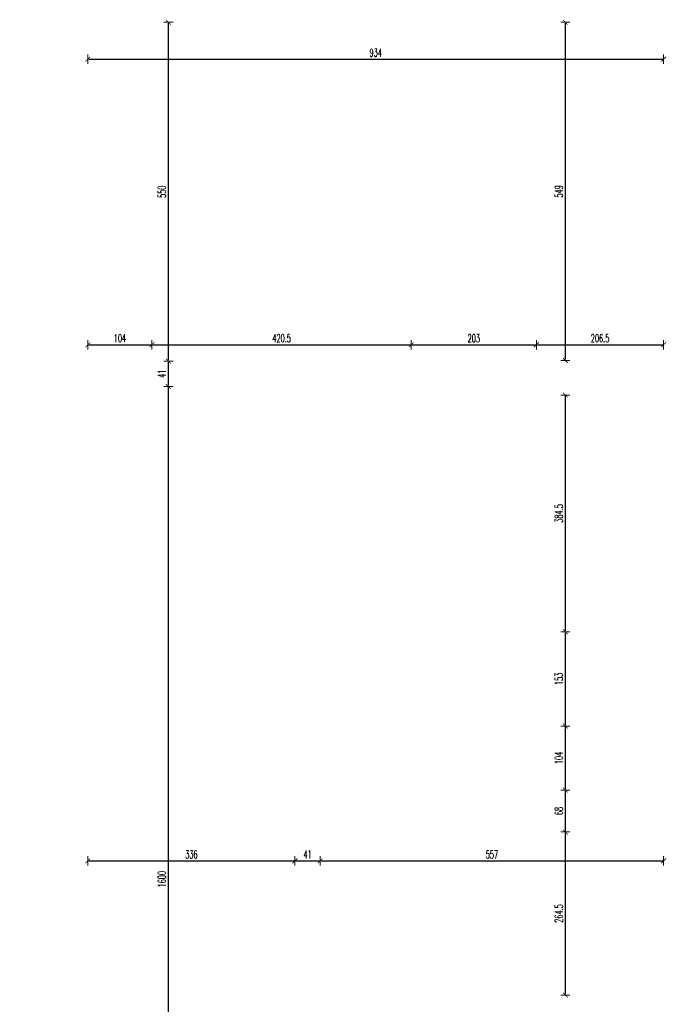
# Model space of a CAD drawing. Header units: millimetres. Extents: x -221 to 149158, y -114258 to 0.
# Tile 222 of 256: x 108511 to 109560, y -35789 to -34191. Entities that reach past the tile are written whole.
import ezdxf

# ---------------------------------------------------------------- set-up
doc = ezdxf.new("R2010")
doc.units = ezdxf.units.MM
doc.layers.get('0').update_dxf_attribs({"lineweight": 0})
doc.layers.add('wymiar..KF', color=12, linetype='Continuous', lineweight=5)
doc.styles.add('DIM', font='simplex.shx', dxfattribs={"width": 0.6})
doc.dimstyles.new('100-STD', dxfattribs={"dimscale": 10, "dimtxt": 1.3, "dimasz": 0.15, "dimexe": 5, "dimexo": 10, "dimgap": 0.4, "dimtad": 1, "dimdec": 1, "dimrnd": 0.5, "dimdsep": 46, "dimtxsty": 'DIM', "dimblk": 'KR21', "dimcen": 1, "dimdle": 10, "dimse1": 1, "dimse2": 1, "dimclrd": 256, "dimclre": 256, "dimclrt": 256, "dimadec": 0, "dimazin": 0, "dimtfac": 1, "dimtdec": 1, "dimtmove": 2, "dimatfit": 3, "dimldrblk": 'KR21', "dimfxl": 1, "dimtvp": 5.6, "dimtolj": 1, "dimtzin": 2, "dimarcsym": 0})

# ---------------------------------------------------------------- blocks, each defined once
blk = doc.blocks.new('KR21')
at = {"ltscale": 100}
blk.add_line((0, -5), (0, 5), dxfattribs=at)
at = {"ltscale": 100, "const_width": 0.84}
blk.add_lwpolyline([(-2.5, -2.5), (2.6, 2.6)], dxfattribs=at)
blk = doc.blocks.new('*D1533')
at = {"layer": 'Defpoints', "color": 0, "linetype": 'ByBlock', "transparency": 16777216}
for p in [(108621.3, -34785.9), (108752, -34785.9), (108699.6, -36385.9)]:
    blk.add_point(p, dxfattribs=at)
at = {"layer": 'wymiar..KF', "linetype": 'Continuous', "lineweight": -2, "transparency": 16777216}
blk.add_line((108752, -36384.4), (108752, -34787.4), dxfattribs=at)
at = {"layer": 'wymiar..KF', "linetype": 'ByBlock', "lineweight": -2, "transparency": 16777216, "xscale": 1.5, "yscale": 1.5, "zscale": 1.5}
for p, rotation in [((108752, -34785.9), 90), ((108752, -36385.9), 270)]:
    blk.add_blockref('KR21', p, dxfattribs=dict(at, rotation=rotation))
at = {"layer": 'wymiar..KF', "linetype": 'ByBlock', "transparency": 16777216, "insert": (108741.5, -35585.9), "char_height": 13, "attachment_point": 5, "rotation": 90, "style": 'DIM'}
blk.add_mtext('\\A1;1600', dxfattribs=at)
blk = doc.blocks.new('*D1534')
at = {"layer": 'Defpoints', "color": 0, "linetype": 'ByBlock', "transparency": 16777216}
for p in [(108621.3, -34744.9), (108752, -34744.9), (108621.3, -34785.9)]:
    blk.add_point(p, dxfattribs=at)
at = {"layer": 'wymiar..KF', "linetype": 'Continuous', "lineweight": -2, "transparency": 16777216}
blk.add_line((108752, -34784.4), (108752, -34746.4), dxfattribs=at)
at = {"layer": 'wymiar..KF', "linetype": 'ByBlock', "lineweight": -2, "transparency": 16777216, "xscale": 1.5, "yscale": 1.5, "zscale": 1.5}
for p, rotation in [((108752, -34744.9), 90), ((108752, -34785.9), 270)]:
    blk.add_blockref('KR21', p, dxfattribs=dict(at, rotation=rotation))
at = {"layer": 'wymiar..KF', "linetype": 'ByBlock', "transparency": 16777216, "insert": (108741.5, -34765.4), "char_height": 13, "attachment_point": 5, "rotation": 90, "style": 'DIM'}
blk.add_mtext('\\A1;41', dxfattribs=at)
blk = doc.blocks.new('*D1535')
at = {"layer": 'Defpoints', "color": 0, "linetype": 'ByBlock', "transparency": 16777216}
for p in [(108621.3, -34194.9), (108752, -34194.9), (108621.3, -34744.9)]:
    blk.add_point(p, dxfattribs=at)
at = {"layer": 'wymiar..KF', "linetype": 'Continuous', "lineweight": -2, "transparency": 16777216}
blk.add_line((108752, -34743.4), (108752, -34196.4), dxfattribs=at)
at = {"layer": 'wymiar..KF', "linetype": 'ByBlock', "lineweight": -2, "transparency": 16777216, "xscale": 1.5, "yscale": 1.5, "zscale": 1.5}
for p, rotation in [((108752, -34194.9), 90), ((108752, -34744.9), 270)]:
    blk.add_blockref('KR21', p, dxfattribs=dict(at, rotation=rotation))
at = {"layer": 'wymiar..KF', "linetype": 'ByBlock', "transparency": 16777216, "insert": (108741.5, -34469.9), "char_height": 13, "attachment_point": 5, "rotation": 90, "style": 'DIM'}
blk.add_mtext('\\A1;550', dxfattribs=at)
blk = doc.blocks.new('*D1537')
at = {"layer": 'Defpoints', "color": 0, "linetype": 'ByBlock', "transparency": 16777216}
for p in [(108725.3, -34718.3), (108621.3, -34744.9), (108725.3, -34744.9)]:
    blk.add_point(p, dxfattribs=at)
at = {"layer": 'wymiar..KF', "linetype": 'Continuous', "lineweight": -2, "transparency": 16777216}
blk.add_line((108622.8, -34718.3), (108723.8, -34718.3), dxfattribs=at)
at = {"layer": 'wymiar..KF', "linetype": 'ByBlock', "lineweight": -2, "transparency": 16777216, "xscale": 1.5, "yscale": 1.5, "zscale": 1.5, "rotation": 180}
blk.add_blockref('KR21', (108621.3, -34718.3), dxfattribs=at)
at = {"layer": 'wymiar..KF', "linetype": 'ByBlock', "lineweight": -2, "transparency": 16777216, "xscale": 1.5, "yscale": 1.5, "zscale": 1.5}
blk.add_blockref('KR21', (108725.3, -34718.3), dxfattribs=at)
at = {"layer": 'wymiar..KF', "linetype": 'ByBlock', "transparency": 16777216, "insert": (108673.3, -34707.8), "char_height": 13, "attachment_point": 5, "style": 'DIM'}
blk.add_mtext('\\A1;104', dxfattribs=at)
blk = doc.blocks.new('*D1538')
at = {"layer": 'Defpoints', "color": 0, "linetype": 'ByBlock', "transparency": 16777216}
for p in [(109145.9, -34718.3), (108725.3, -34744.9), (109145.9, -34743.9)]:
    blk.add_point(p, dxfattribs=at)
at = {"layer": 'wymiar..KF', "linetype": 'Continuous', "lineweight": -2, "transparency": 16777216}
blk.add_line((108726.8, -34718.3), (109144.4, -34718.3), dxfattribs=at)
at = {"layer": 'wymiar..KF', "linetype": 'ByBlock', "lineweight": -2, "transparency": 16777216, "xscale": 1.5, "yscale": 1.5, "zscale": 1.5, "rotation": 180}
blk.add_blockref('KR21', (108725.3, -34718.3), dxfattribs=at)
at = {"layer": 'wymiar..KF', "linetype": 'ByBlock', "lineweight": -2, "transparency": 16777216, "xscale": 1.5, "yscale": 1.5, "zscale": 1.5}
blk.add_blockref('KR21', (109145.9, -34718.3), dxfattribs=at)
at = {"layer": 'wymiar..KF', "linetype": 'ByBlock', "transparency": 16777216, "insert": (108935.6, -34707.8), "char_height": 13, "attachment_point": 5, "style": 'DIM'}
blk.add_mtext('\\A1;420.5', dxfattribs=at)
blk = doc.blocks.new('*D1539')
at = {"layer": 'Defpoints', "color": 0, "linetype": 'ByBlock', "transparency": 16777216}
for p in [(109348.9, -34718.3), (109145.9, -34743.9), (109348.9, -34743.9)]:
    blk.add_point(p, dxfattribs=at)
at = {"layer": 'wymiar..KF', "linetype": 'Continuous', "lineweight": -2, "transparency": 16777216}
blk.add_line((109147.4, -34718.3), (109347.4, -34718.3), dxfattribs=at)
at = {"layer": 'wymiar..KF', "linetype": 'ByBlock', "lineweight": -2, "transparency": 16777216, "xscale": 1.5, "yscale": 1.5, "zscale": 1.5, "rotation": 180}
blk.add_blockref('KR21', (109145.9, -34718.3), dxfattribs=at)
at = {"layer": 'wymiar..KF', "linetype": 'ByBlock', "lineweight": -2, "transparency": 16777216, "xscale": 1.5, "yscale": 1.5, "zscale": 1.5}
blk.add_blockref('KR21', (109348.9, -34718.3), dxfattribs=at)
at = {"layer": 'wymiar..KF', "linetype": 'ByBlock', "transparency": 16777216, "insert": (109247.4, -34707.8), "char_height": 13, "attachment_point": 5, "style": 'DIM'}
blk.add_mtext('\\A1;203', dxfattribs=at)
blk = doc.blocks.new('*D1540')
at = {"layer": 'Defpoints', "color": 0, "linetype": 'ByBlock', "transparency": 16777216}
for p in [(109555.3, -34718.3), (109348.9, -34743.9), (109555.3, -34859.2)]:
    blk.add_point(p, dxfattribs=at)
at = {"layer": 'wymiar..KF', "linetype": 'Continuous', "lineweight": -2, "transparency": 16777216}
blk.add_line((109350.4, -34718.3), (109553.8, -34718.3), dxfattribs=at)
at = {"layer": 'wymiar..KF', "linetype": 'ByBlock', "lineweight": -2, "transparency": 16777216, "xscale": 1.5, "yscale": 1.5, "zscale": 1.5, "rotation": 180}
blk.add_blockref('KR21', (109348.9, -34718.3), dxfattribs=at)
at = {"layer": 'wymiar..KF', "linetype": 'ByBlock', "lineweight": -2, "transparency": 16777216, "xscale": 1.5, "yscale": 1.5, "zscale": 1.5}
blk.add_blockref('KR21', (109555.3, -34718.3), dxfattribs=at)
at = {"layer": 'wymiar..KF', "linetype": 'ByBlock', "transparency": 16777216, "insert": (109452.1, -34707.8), "char_height": 13, "attachment_point": 5, "style": 'DIM'}
blk.add_mtext('\\A1;206.5', dxfattribs=at)
blk = doc.blocks.new('*D1541')
at = {"layer": 'Defpoints', "color": 0, "linetype": 'ByBlock', "transparency": 16777216}
for p in [(109349.5, -34194.9), (109349.5, -34743.9), (109395.8, -34743.9)]:
    blk.add_point(p, dxfattribs=at)
at = {"layer": 'wymiar..KF', "linetype": 'Continuous', "lineweight": -2, "transparency": 16777216}
blk.add_line((109395.8, -34196.4), (109395.8, -34742.4), dxfattribs=at)
at = {"layer": 'wymiar..KF', "linetype": 'ByBlock', "lineweight": -2, "transparency": 16777216, "xscale": 1.5, "yscale": 1.5, "zscale": 1.5}
for p, rotation in [((109395.8, -34194.9), 90), ((109395.8, -34743.9), 270)]:
    blk.add_blockref('KR21', p, dxfattribs=dict(at, rotation=rotation))
at = {"layer": 'wymiar..KF', "linetype": 'ByBlock', "transparency": 16777216, "insert": (109385.3, -34469.4), "char_height": 13, "attachment_point": 5, "rotation": 90, "style": 'DIM'}
blk.add_mtext('\\A1;549', dxfattribs=at)
blk = doc.blocks.new('*D1542')
at = {"layer": 'Defpoints', "color": 0, "linetype": 'ByBlock', "transparency": 16777216}
for p in [(0, -34743.9), (46.3, -34799.9), (109348.9, -34799.9)]:
    blk.add_point(p, dxfattribs=at)
at = {"layer": 'wymiar..KF', "linetype": 'Continuous', "lineweight": -2, "transparency": 16777216}
blk.add_line((46.3, -34745.4), (46.3, -34798.4), dxfattribs=at)
at = {"layer": 'wymiar..KF', "linetype": 'ByBlock', "lineweight": -2, "transparency": 16777216, "xscale": 1.5, "yscale": 1.5, "zscale": 1.5}
for p, rotation in [((46.3, -34743.9), 90), ((46.3, -34799.9), 270)]:
    blk.add_blockref('KR21', p, dxfattribs=dict(at, rotation=rotation))
at = {"layer": 'wymiar..KF', "linetype": 'ByBlock', "transparency": 16777216, "insert": (35.8, -34771.9), "char_height": 13, "attachment_point": 5, "rotation": 90, "style": 'DIM'}
blk.add_mtext('\\A1;56', dxfattribs=at)
blk = doc.blocks.new('*D1543')
at = {"layer": 'Defpoints', "color": 0, "linetype": 'ByBlock', "transparency": 16777216}
for p in [(109348.9, -34799.9), (108998.2, -35184.2), (109395.8, -35184.2)]:
    blk.add_point(p, dxfattribs=at)
at = {"layer": 'wymiar..KF', "linetype": 'Continuous', "lineweight": -2, "transparency": 16777216}
blk.add_line((109395.8, -34801.4), (109395.8, -35182.7), dxfattribs=at)
at = {"layer": 'wymiar..KF', "linetype": 'ByBlock', "lineweight": -2, "transparency": 16777216, "xscale": 1.5, "yscale": 1.5, "zscale": 1.5}
for p, rotation in [((109395.8, -34799.9), 90), ((109395.8, -35184.2), 270)]:
    blk.add_blockref('KR21', p, dxfattribs=dict(at, rotation=rotation))
at = {"layer": 'wymiar..KF', "linetype": 'ByBlock', "transparency": 16777216, "insert": (109385.3, -34992.1), "char_height": 13, "attachment_point": 5, "rotation": 90, "style": 'DIM'}
blk.add_mtext('\\A1;384.5', dxfattribs=at)
blk = doc.blocks.new('*D1544')
at = {"layer": 'Defpoints', "color": 0, "linetype": 'ByBlock', "transparency": 16777216}
for p in [(108998.2, -35184.2), (108998.2, -35337.2), (109395.8, -35337.2)]:
    blk.add_point(p, dxfattribs=at)
at = {"layer": 'wymiar..KF', "linetype": 'Continuous', "lineweight": -2, "transparency": 16777216}
blk.add_line((109395.8, -35185.7), (109395.8, -35335.7), dxfattribs=at)
at = {"layer": 'wymiar..KF', "linetype": 'ByBlock', "lineweight": -2, "transparency": 16777216, "xscale": 1.5, "yscale": 1.5, "zscale": 1.5}
for p, rotation in [((109395.8, -35184.2), 90), ((109395.8, -35337.2), 270)]:
    blk.add_blockref('KR21', p, dxfattribs=dict(at, rotation=rotation))
at = {"layer": 'wymiar..KF', "linetype": 'ByBlock', "transparency": 16777216, "insert": (109385.3, -35260.7), "char_height": 13, "attachment_point": 5, "rotation": 90, "style": 'DIM'}
blk.add_mtext('\\A1;153', dxfattribs=at)
blk = doc.blocks.new('*D1545')
at = {"layer": 'Defpoints', "color": 0, "linetype": 'ByBlock', "transparency": 16777216}
for p in [(108998.2, -35337.2), (108998.2, -35441.2), (109395.8, -35441.2)]:
    blk.add_point(p, dxfattribs=at)
at = {"layer": 'wymiar..KF', "linetype": 'Continuous', "lineweight": -2, "transparency": 16777216}
blk.add_line((109395.8, -35338.7), (109395.8, -35439.7), dxfattribs=at)
at = {"layer": 'wymiar..KF', "linetype": 'ByBlock', "lineweight": -2, "transparency": 16777216, "xscale": 1.5, "yscale": 1.5, "zscale": 1.5}
for p, rotation in [((109395.8, -35337.2), 90), ((109395.8, -35441.2), 270)]:
    blk.add_blockref('KR21', p, dxfattribs=dict(at, rotation=rotation))
at = {"layer": 'wymiar..KF', "linetype": 'ByBlock', "transparency": 16777216, "insert": (109385.3, -35389.2), "char_height": 13, "attachment_point": 5, "rotation": 90, "style": 'DIM'}
blk.add_mtext('\\A1;104', dxfattribs=at)
blk = doc.blocks.new('*D1546')
at = {"layer": 'Defpoints', "color": 0, "linetype": 'ByBlock', "transparency": 16777216}
for p in [(108998.2, -35441.2), (108998.2, -35509.2), (109395.8, -35509.2)]:
    blk.add_point(p, dxfattribs=at)
at = {"layer": 'wymiar..KF', "linetype": 'Continuous', "lineweight": -2, "transparency": 16777216}
blk.add_line((109395.8, -35442.7), (109395.8, -35507.7), dxfattribs=at)
at = {"layer": 'wymiar..KF', "linetype": 'ByBlock', "lineweight": -2, "transparency": 16777216, "xscale": 1.5, "yscale": 1.5, "zscale": 1.5}
for p, rotation in [((109395.8, -35441.2), 90), ((109395.8, -35509.2), 270)]:
    blk.add_blockref('KR21', p, dxfattribs=dict(at, rotation=rotation))
at = {"layer": 'wymiar..KF', "linetype": 'ByBlock', "transparency": 16777216, "insert": (109385.3, -35475.2), "char_height": 13, "attachment_point": 5, "rotation": 90, "style": 'DIM'}
blk.add_mtext('\\A1;68', dxfattribs=at)
blk = doc.blocks.new('*D1547')
at = {"layer": 'Defpoints', "color": 0, "linetype": 'ByBlock', "transparency": 16777216}
for p in [(108998.2, -35509.2), (109027.3, -35773.9), (109395.8, -35773.9)]:
    blk.add_point(p, dxfattribs=at)
at = {"layer": 'wymiar..KF', "linetype": 'Continuous', "lineweight": -2, "transparency": 16777216}
blk.add_line((109395.8, -35510.7), (109395.8, -35772.4), dxfattribs=at)
at = {"layer": 'wymiar..KF', "linetype": 'ByBlock', "lineweight": -2, "transparency": 16777216, "xscale": 1.5, "yscale": 1.5, "zscale": 1.5}
for p, rotation in [((109395.8, -35509.2), 90), ((109395.8, -35773.9), 270)]:
    blk.add_blockref('KR21', p, dxfattribs=dict(at, rotation=rotation))
at = {"layer": 'wymiar..KF', "linetype": 'ByBlock', "transparency": 16777216, "insert": (109385.3, -35641.6), "char_height": 13, "attachment_point": 5, "rotation": 90, "style": 'DIM'}
blk.add_mtext('\\A1;264.5', dxfattribs=at)
blk = doc.blocks.new('*D1548')
at = {"layer": 'Defpoints', "color": 0, "linetype": 'ByBlock', "transparency": 16777216}
for p in [(108957.2, -35490.3), (108621.3, -35500), (108957.2, -35556.1)]:
    blk.add_point(p, dxfattribs=at)
at = {"layer": 'wymiar..KF', "linetype": 'Continuous', "lineweight": -2, "transparency": 16777216}
blk.add_line((108622.8, -35556.1), (108955.7, -35556.1), dxfattribs=at)
at = {"layer": 'wymiar..KF', "linetype": 'ByBlock', "lineweight": -2, "transparency": 16777216, "xscale": 1.5, "yscale": 1.5, "zscale": 1.5, "rotation": 180}
blk.add_blockref('KR21', (108621.3, -35556.1), dxfattribs=at)
at = {"layer": 'wymiar..KF', "linetype": 'ByBlock', "lineweight": -2, "transparency": 16777216, "xscale": 1.5, "yscale": 1.5, "zscale": 1.5}
blk.add_blockref('KR21', (108957.2, -35556.1), dxfattribs=at)
at = {"layer": 'wymiar..KF', "linetype": 'ByBlock', "transparency": 16777216, "insert": (108789.2, -35545.6), "char_height": 13, "attachment_point": 5, "style": 'DIM'}
blk.add_mtext('\\A1;336', dxfattribs=at)
blk = doc.blocks.new('*D1549')
at = {"layer": 'Defpoints', "color": 0, "linetype": 'ByBlock', "transparency": 16777216}
for p in [(108957.2, -35490.3), (108998.2, -35509.2), (108998.2, -35556.1)]:
    blk.add_point(p, dxfattribs=at)
at = {"layer": 'wymiar..KF', "linetype": 'Continuous', "lineweight": -2, "transparency": 16777216}
blk.add_line((108958.7, -35556.1), (108996.7, -35556.1), dxfattribs=at)
at = {"layer": 'wymiar..KF', "linetype": 'ByBlock', "lineweight": -2, "transparency": 16777216, "xscale": 1.5, "yscale": 1.5, "zscale": 1.5, "rotation": 180}
blk.add_blockref('KR21', (108957.2, -35556.1), dxfattribs=at)
at = {"layer": 'wymiar..KF', "linetype": 'ByBlock', "lineweight": -2, "transparency": 16777216, "xscale": 1.5, "yscale": 1.5, "zscale": 1.5}
blk.add_blockref('KR21', (108998.2, -35556.1), dxfattribs=at)
at = {"layer": 'wymiar..KF', "linetype": 'ByBlock', "transparency": 16777216, "insert": (108977.7, -35545.6), "char_height": 13, "attachment_point": 5, "style": 'DIM'}
blk.add_mtext('\\A1;41', dxfattribs=at)
blk = doc.blocks.new('*D1550')
at = {"layer": 'Defpoints', "color": 0, "linetype": 'ByBlock', "transparency": 16777216}
for p in [(109555.3, -35393.2), (108998.2, -35509.2), (109555.3, -35556.1)]:
    blk.add_point(p, dxfattribs=at)
at = {"layer": 'wymiar..KF', "linetype": 'Continuous', "lineweight": -2, "transparency": 16777216}
blk.add_line((108999.7, -35556.1), (109553.8, -35556.1), dxfattribs=at)
at = {"layer": 'wymiar..KF', "linetype": 'ByBlock', "lineweight": -2, "transparency": 16777216, "xscale": 1.5, "yscale": 1.5, "zscale": 1.5, "rotation": 180}
blk.add_blockref('KR21', (108998.2, -35556.1), dxfattribs=at)
at = {"layer": 'wymiar..KF', "linetype": 'ByBlock', "lineweight": -2, "transparency": 16777216, "xscale": 1.5, "yscale": 1.5, "zscale": 1.5}
blk.add_blockref('KR21', (109555.3, -35556.1), dxfattribs=at)
at = {"layer": 'wymiar..KF', "linetype": 'ByBlock', "transparency": 16777216, "insert": (109276.7, -35545.6), "char_height": 13, "attachment_point": 5, "style": 'DIM'}
blk.add_mtext('\\A1;557', dxfattribs=at)
blk = doc.blocks.new('*D1588')
at = {"layer": 'Defpoints', "color": 0, "linetype": 'ByBlock', "transparency": 16777216}
for p in [(108621.3, -34194.9), (109555.3, -34194.9), (109555.3, -34254.7)]:
    blk.add_point(p, dxfattribs=at)
at = {"layer": 'wymiar..KF', "linetype": 'Continuous', "lineweight": -2, "transparency": 16777216}
blk.add_line((108622.8, -34254.7), (109553.8, -34254.7), dxfattribs=at)
at = {"layer": 'wymiar..KF', "linetype": 'ByBlock', "lineweight": -2, "transparency": 16777216, "xscale": 1.5, "yscale": 1.5, "zscale": 1.5, "rotation": 180}
blk.add_blockref('KR21', (108621.3, -34254.7), dxfattribs=at)
at = {"layer": 'wymiar..KF', "linetype": 'ByBlock', "lineweight": -2, "transparency": 16777216, "xscale": 1.5, "yscale": 1.5, "zscale": 1.5}
blk.add_blockref('KR21', (109555.3, -34254.7), dxfattribs=at)
at = {"layer": 'wymiar..KF', "linetype": 'ByBlock', "transparency": 16777216, "insert": (109088.3, -34244.2), "char_height": 13, "attachment_point": 5, "style": 'DIM'}
blk.add_mtext('\\A1;934', dxfattribs=at)

msp = doc.modelspace()

# ---------------------------------------------------------------- dimensions: what is measured, and where the dimension line sits
at = {"layer": 'wymiar..KF', "linetype": 'ByBlock'}
for base, p1, p2, picture, middle in [((109555.2666, -34254.6576), (108621.3248, -34194.9463), (109555.2666, -34194.9463), '*D1588', (109088.2957, -34244.1576)), ((108725.32, -34718.31), (108621.32, -34744.95), (108725.32, -34744.95), '*D1537', (108673.32, -34707.81)), ((109145.8701, -34718.3099), (108725.3248, -34744.9463), (109145.8701, -34743.9222), '*D1538', (108935.5975, -34707.8099)), ((109348.87, -34718.31), (109145.87, -34743.92), (109348.87, -34743.92), '*D1539', (109247.37, -34707.81)), ((109555.27, -34718.31), (109348.87, -34743.92), (109555.27, -34859.18), '*D1540', (109452.07, -34707.81)), ((109555.27, -35556.08), (108998.17, -35509.2), (109555.27, -35393.18), '*D1550', (109276.72, -35545.58)), ((108957.1666, -35556.0754), (108621.3248, -35499.9728), (108957.1666, -35490.2874), '*D1548', (108789.2457, -35545.5754)), ((108998.17, -35556.08), (108957.17, -35490.29), (108998.17, -35509.2), '*D1549', (108977.67, -35545.58))]:
    dim = msp.add_linear_dim(base=base, p1=p1, p2=p2, dimstyle='100-STD', override={"dimfxl": 8, "dimfxlon": 1}, dxfattribs=at)
    dim.commit()
    dim.dimension.update_dxf_attribs({"geometry": picture, "text_midpoint": middle})
for base, p1, p2, picture, middle in [((108752.01, -34194.95), (108621.32, -34744.95), (108621.32, -34194.95), '*D1535', (108741.51, -34469.95)), ((109395.75, -34743.92), (109349.46, -34194.95), (109349.46, -34743.92), '*D1541', (109385.25, -34469.43)), ((46.29, -34799.92), (0, -34743.92), (109348.87, -34799.92), '*D1542', (35.79, -34771.92)), ((108752.01, -34744.95), (108621.32, -34785.95), (108621.32, -34744.95), '*D1534', (108741.51, -34765.45)), ((108752.01, -34785.95), (108699.61, -36385.95), (108621.32, -34785.95), '*D1533', (108741.51, -35585.95)), ((109395.75, -35184.18), (109348.87, -34799.92), (108998.17, -35184.18), '*D1543', (109385.25, -34992.05)), ((109395.75, -35337.2), (108998.17, -35184.18), (108998.17, -35337.2), '*D1544', (109385.25, -35260.69)), ((109395.75, -35441.18), (108998.17, -35337.2), (108998.17, -35441.18), '*D1545', (109385.25, -35389.19)), ((109395.75, -35509.2), (108998.17, -35441.18), (108998.17, -35509.2), '*D1546', (109385.25, -35475.19)), ((109395.7517, -35773.9463), (108998.1666, -35509.2031), (109027.2666, -35773.9463), '*D1547', (109385.2517, -35641.5747))]:
    dim = msp.add_linear_dim(base=base, p1=p1, p2=p2, angle=90, dimstyle='100-STD', override={"dimfxl": 8, "dimfxlon": 1}, dxfattribs=at)
    dim.commit()
    dim.dimension.update_dxf_attribs({"geometry": picture, "text_midpoint": middle})

doc.saveas('drawing.dxf')
